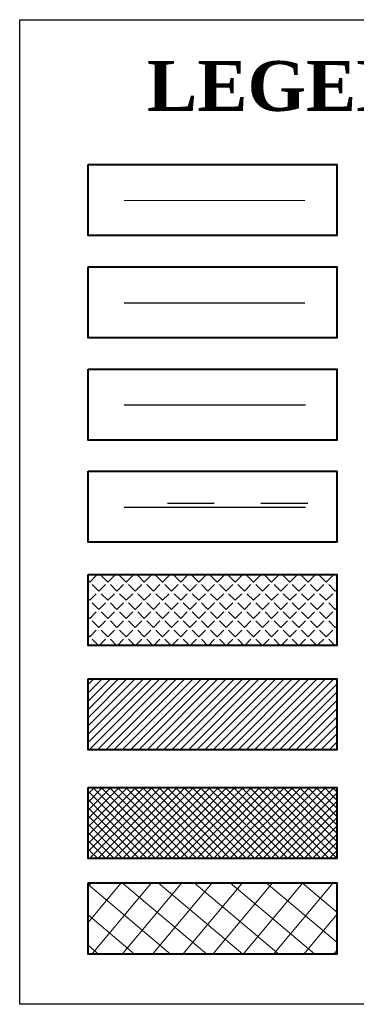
# Model space of a CAD drawing. Header units: millimetres. Extents: x 460 to 2266, y 622 to 2169.
# Tile 2 of 95: x 1708 to 1715, y 1599 to 1620. Entities that reach past the tile are written whole.
import ezdxf

# ---------------------------------------------------------------- set-up
doc = ezdxf.new("R2010")
doc.units = ezdxf.units.MM
doc.linetypes.add('PRZER1-1', pattern=[2, 1, -1])
doc.linetypes.add('PRZER3-1', pattern=[4, 3, -1])
for name, color, linetype, lineweight, true_color in [('drogi', 7, 'Continuous', 20, 0xd6bc51), ('GESDZI_O', 7, 'Continuous', 18, 0x0a0909), ('GESKKL_O', 7, 'PRZER3-1', 18, 0x008000)]:
    doc.layers.add(name, color=color, linetype=linetype, lineweight=lineweight, true_color=true_color)
doc.layers.add('Warstwa 1', color=220, linetype='Continuous', lineweight=20)
doc.styles.get("Standard").update_dxf_attribs({"font": 'ARIAL.TTF'})

msp = doc.modelspace()

# ---------------------------------------------------------------- hatches: boundary and pattern name
at = {"layer": 'drogi', "lineweight": 5, "true_color": 0xf4e08b}
h = msp.add_hatch(dxfattribs=at)
h.set_pattern_fill('ANGLE', color=41, angle=45)
h.set_pattern_definition([(45, (-5554078.47257, -5634411.85546), (-0.194454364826, 0.194454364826), [0.2, -0.075]), (135, (-5554078.47257, -5634411.85546), (-0.194454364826, -0.194454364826), [0.2, -0.075])])
h.paths.add_polyline_path([(1714.746, 1608.507), (1709.431, 1608.507), (1709.431, 1606.989), (1714.746, 1606.989)])
at = {"layer": 'drogi', "lineweight": 5}
h = msp.add_hatch(dxfattribs=at)
h.set_pattern_fill('ANSI37', color=141, scale=0.156, angle=5)
h.set_pattern_definition([(50, (-4332621.8448, -4389219.88105), (-0.379421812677, 0.318372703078), []), (140, (-4332621.8448, -4389219.88105), (-0.318372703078, -0.379421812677), [])])
h.paths.add_polyline_path([(1714.746, 1600.393), (1714.746, 1601.911), (1709.431, 1601.911), (1709.431, 1600.393)])
at = {"layer": 'GESDZI_O', "linetype": 'Continuous', "lineweight": 9}
h = msp.add_hatch(dxfattribs=at)
h.set_pattern_fill('ANSI31', color=43)
h.set_pattern_definition([(45, (-5554078.47257, -5634411.85546), (-0.0883883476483, 0.0883883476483), [])])
h.paths.add_polyline_path([(1709.431, 1606.274), (1709.431, 1604.757), (1714.746, 1604.757), (1714.746, 1606.274)])
at = {"layer": 'GESKKL_O', "linetype": 'Continuous', "lineweight": 20}
h = msp.add_hatch(dxfattribs=at)
h.set_pattern_fill('ANSI37', color=30)
h.set_pattern_definition([(45, (-5554080.58328, -5634381.29651), (-0.0883883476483, 0.0883883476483), []), (135, (-5554080.58328, -5634381.29651), (-0.0883883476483, -0.0883883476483), [])])
h.paths.add_polyline_path([(1714.746, 1603.95), (1709.431, 1603.95), (1709.431, 1602.432), (1714.746, 1602.432)])

# ---------------------------------------------------------------- linework, layer by layer
at = {"color": 141, "true_color": 0xadddf7}
msp.add_line((1710.203, 1614.311), (1714.063, 1614.311), dxfattribs=at)
at = {"ltscale": 0.1}
msp.add_lwpolyline([(1707.968, 1620.36), (1748.211, 1620.36), (1748.211, 1599.318), (1707.968, 1599.318)], close=True, dxfattribs=at)
at = {"layer": 'GESDZI_O', "color": 3, "linetype": 'Continuous', "lineweight": 18}
msp.add_line((1710.203, 1616.496), (1714.063, 1616.496), dxfattribs=at)
at = {"layer": 'GESDZI_O', "color": 1, "linetype": 'Continuous', "lineweight": 30}
for p, q in [((1714.075, 1612.121), (1710.203, 1612.121)), ((1714.075, 1609.936), (1710.203, 1609.936))]:
    msp.add_line(p, q, dxfattribs=at)
at = {"layer": 'GESDZI_O', "color": 1, "linetype": 'PRZER1-1', "lineweight": 30}
msp.add_line((1714.126, 1610.021), (1710.254, 1610.021), dxfattribs=at)
at = {"layer": 'Warstwa 1', "color": 0, "linetype": 'Continuous', "lineweight": 40}
for points in [[(1709.431, 1617.266), (1714.746, 1617.266), (1714.746, 1615.748), (1709.431, 1615.748)], [(1709.431, 1615.081), (1714.746, 1615.081), (1714.746, 1613.563), (1709.431, 1613.563)], [(1709.431, 1612.895), (1714.746, 1612.895), (1714.746, 1611.377), (1709.431, 1611.377)], [(1709.431, 1610.71), (1714.746, 1610.71), (1714.746, 1609.192), (1709.431, 1609.192)], [(1709.431, 1608.507), (1714.746, 1608.507), (1714.746, 1606.989), (1709.431, 1606.989)], [(1709.431, 1606.274), (1714.746, 1606.274), (1714.746, 1604.757), (1709.431, 1604.757)], [(1709.431, 1603.95), (1714.746, 1603.95), (1714.746, 1602.432), (1709.431, 1602.432)], [(1709.431, 1601.911), (1714.746, 1601.911), (1714.746, 1600.393), (1709.431, 1600.393)]]:
    msp.add_lwpolyline(points, close=True, dxfattribs=at)

# ---------------------------------------------------------------- texts
at = {"layer": 'Warstwa 1', "color": 0, "linetype": 'Continuous', "lineweight": 40, "insert": (1710.692, 1619.477), "char_height": 1.0647, "width": 12.51691, "attachment_point": 1}
msp.add_mtext('{\\fTimes New Roman|b1|i0|c238|p18;LEGENDA}', dxfattribs=at)

doc.saveas('drawing.dxf')
